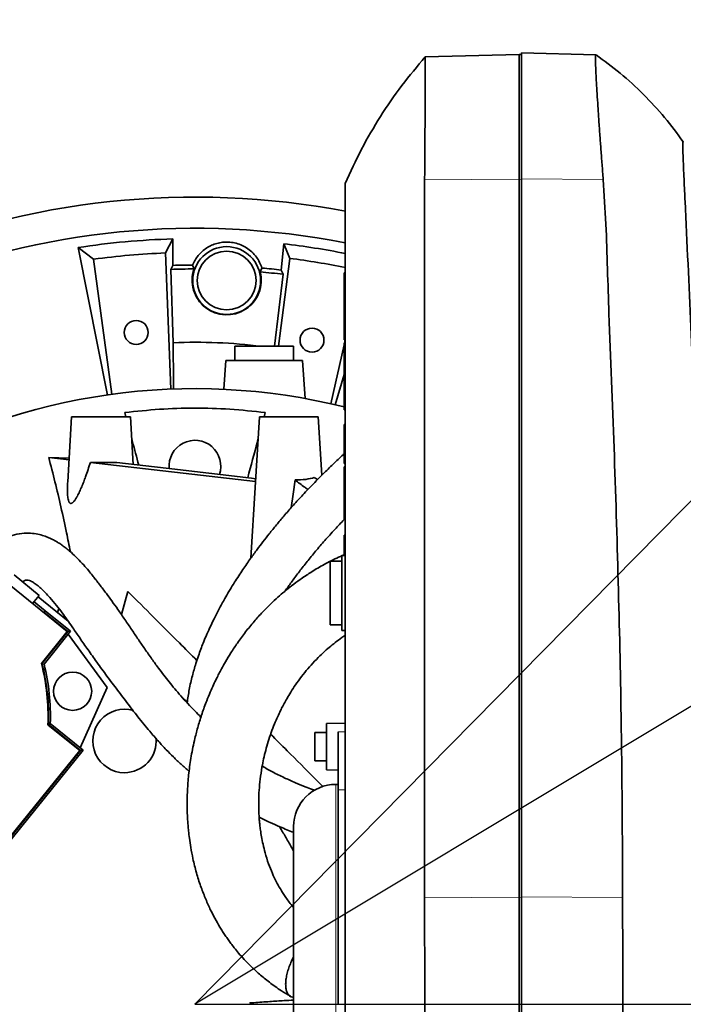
# Model space of a CAD drawing. Header units: millimetres. Extents: x 0 to 14900, y 0 to 10500.
# Tile 35 of 46: x 10864 to 11147, y 6244 to 6663. Entities that reach past the tile are written whole.
import ezdxf

# ---------------------------------------------------------------- set-up
doc = ezdxf.new("R2010")
doc.units = ezdxf.units.MM
doc.header["$LTSCALE"] = 25
doc.layers.add('THICK_LINE', color=7, linetype='Continuous')
doc.styles.add('SLDTEXTSTYLE0', font='TXT', dxfattribs={"width": 0.605})
doc.dimstyles.new('SLDDIMSTYLE1', dxfattribs={"dimtxt": 87.5, "dimasz": 87.5, "dimexe": 0, "dimexo": 0.0625, "dimgap": 21.875, "dimtad": 1, "dimdec": 4, "dimlfac": 25, "dimzin": 12, "dimdsep": 46, "dimtxsty": 'SLDTEXTSTYLE0', "dimsah": 1, "dimcen": 0.09, "dimadec": 1, "dimazin": 3, "dimtfac": 1, "dimtofl": 0, "dimtmove": 0, "dimatfit": 3, "dimfxl": 1, "dimfrac": 2, "dimtolj": 1, "dimtzin": 12, "dimarcsym": 0})
doc.dimstyles.new('SLDDIMSTYLE2', dxfattribs={"dimtxt": 87.5, "dimasz": 87.5, "dimexe": 0, "dimexo": 0.0625, "dimgap": 21.875, "dimtad": 1, "dimdec": 1, "dimrnd": 1e-09, "dimzin": 12, "dimdsep": 46, "dimtxsty": 'SLDTEXTSTYLE0', "dimsah": 1, "dimcen": 0, "dimadec": 0, "dimazin": 3, "dimtfac": 1, "dimtofl": 0, "dimtmove": 0, "dimatfit": 3, "dimfxl": 1, "dimfrac": 2, "dimtolj": 1, "dimtzin": 12, "dimarcsym": 0})

# ---------------------------------------------------------------- blocks, each defined once
blk = doc.blocks.new('_D_6')
at = {"layer": 'THICK_LINE'}
for p, q in [((13956.03, 6243.72), (14267.68, 6243.72)), ((7967.86, 5719.82), (7660.95, 5665.71))]:
    blk.add_line(p, q, dxfattribs=at)
blk.add_arc((10939.03, 6243.72), 3291.15, 190, 0, dxfattribs=at)
for points in [[(14230.18, 6243.72), (14216.52, 6156.4), (14241.52, 6156.06)], [(7697.88, 5672.22), (7701.93, 5583.92), (7726.49, 5588.59)]]:
    blk.add_solid(points, dxfattribs=at)
at = {"layer": 'THICK_LINE', "insert": (11092.19, 3066.62), "char_height": 87.5, "attachment_point": 1, "rotation": 5, "style": 'SLDTEXTSTYLE0'}
blk.add_mtext('170°', dxfattribs=at)
blk = doc.blocks.new('_D_7')
at = {"layer": 'THICK_LINE'}
for p, q in [((7967.86, 6767.62), (7660.95, 6821.74)), ((13956.03, 6243.72), (14267.68, 6243.72))]:
    blk.add_line(p, q, dxfattribs=at)
blk.add_arc((10939.03, 6243.72), 3291.15, 0, 170, dxfattribs=at)
for points in [[(7697.88, 6815.22), (7726.49, 6898.85), (7701.93, 6903.52)], [(14230.18, 6243.72), (14241.52, 6331.38), (14216.52, 6331.05)]]:
    blk.add_solid(points, dxfattribs=at)
at = {"layer": 'THICK_LINE', "insert": (11111.85, 9645.55), "char_height": 87.5, "attachment_point": 1, "rotation": 355, "style": 'SLDTEXTSTYLE0'}
blk.add_mtext('170°', dxfattribs=at)
blk = doc.blocks.new('_D_8')
at = {"layer": 'THICK_LINE'}
blk.add_line((13021.67, 8356.94), (10939.03, 6243.72), dxfattribs=at)
blk.add_solid([(13021.67, 8356.94), (12951.35, 8303.4), (12969.15, 8285.85)], dxfattribs=at)
at = {"layer": 'THICK_LINE', "insert": (11774.71, 7252.26), "char_height": 87.5, "attachment_point": 1, "rotation": 45.4176, "style": 'SLDTEXTSTYLE0'}
blk.add_mtext('R2967', dxfattribs=at)
blk = doc.blocks.new('_D_9')
at = {"layer": 'THICK_LINE'}
for q in [(12338.61, 7083.29), (10939.03, 6243.72)]:
    blk.add_line((11845.45, 6787.46), q, dxfattribs=at)
blk.add_solid([(11845.45, 6787.46), (11926.92, 6821.75), (11914.06, 6843.19)], dxfattribs=at)
at = {"layer": 'THICK_LINE', "insert": (11976.94, 6997.78), "char_height": 87.5, "attachment_point": 1, "rotation": 30.9582, "style": 'SLDTEXTSTYLE0'}
blk.add_mtext('R1057', dxfattribs=at)

msp = doc.modelspace()

# ---------------------------------------------------------------- linework, layer by layer
at = {"color": 7, "linetype": 'Continuous', "lineweight": 35}
for p, q in [((11037.0747947, 6646.9490536), (11077.0283748, 6647.9952749)), ((11077.0283748, 6647.9952749), (11077.0283748, 6594.8212184)), ((11077.0283748, 6647.9952749), (11078.0283748, 6647.9341123)), ((11078.0283748, 6648.6167172), (11109.6879744, 6647.7876814)), ((11078.0283748, 6648.6167172), (11078.0283748, 6594.9656463)), ((11037.0747944, 6646.9490536), (11037.0747947, 6646.9490536)), ((11077.0283748, 6594.8212184), (11077.0283748, 6289.1626718)), ((11078.0283748, 6594.9656463), (11078.0283748, 6289.3070996)), ((10929.5759565, 6569.4544704), (10926.4652337, 6563.4747525)), ((10929.6255768, 6558.2016323), (10929.5759565, 6569.4544704)), ((10889.2751031, 6565.7710746), (10895.8760771, 6560.798548)), ((10889.2751031, 6565.7710746), (10901.767374, 6502.999294)), ((10976.8343261, 6567.3911255), (10975.8041452, 6556.1854324)), ((10976.8343261, 6567.3911255), (10979.4120449, 6561.1630448)), ((10895.8760771, 6560.798548), (10903.697431, 6503.328326)), ((10928.742303, 6505.5194684), (10926.4652337, 6563.4747525)), ((10979.4120449, 6561.1630448), (10974.6488738, 6523.7214609)), ((10929.6255768, 6558.2016323), (10928.7350893, 6556.4926252)), ((10929.7708755, 6525.263753), (10928.7350893, 6556.4926252)), ((10938.6348741, 6556.6635438), (10938.0252165, 6558.3405711)), ((10967.5550479, 6557.046244), (10966.7944726, 6555.4161177)), ((10976.552256, 6554.381269), (10972.8409181, 6523.7214609)), ((11002.5283748, 6554.9490558), (11003.0283748, 6554.9490558)), ((11002.5283748, 6544.7798449), (11002.5283748, 6554.9490558)), ((11002.5283748, 6544.7798449), (11003.0283748, 6544.7798449)), ((11002.5283748, 6544.2607668), (11002.5283748, 6544.7798449)), ((11002.5283748, 6534.0915558), (11002.5283748, 6544.2607668)), ((11002.5283748, 6544.2607668), (11003.0283748, 6544.2607668)), ((11002.5283748, 6534.0915558), (11003.0283748, 6534.0915558)), ((11002.5283748, 6526.5315558), (11002.5283748, 6534.0915558)), ((11002.5283748, 6526.5315558), (11003.0283748, 6526.5315558)), ((11002.6857447, 6525.0465558), (11003.0217659, 6526.5315558)), ((10956.0283748, 6523.7214609), (10956.0283748, 6517.7214609)), ((10956.0283748, 6523.7214609), (10981.0283748, 6523.7214609)), ((10981.0283748, 6517.7214609), (10981.0283748, 6523.7214609)), ((10996.8511028, 6499.2611488), (11002.5283748, 6524.351081)), ((11002.5283748, 6517.4865558), (11002.5283748, 6525.0465558)), ((11002.5283748, 6525.0465558), (11003.0283748, 6525.0465558)), ((10952.1787407, 6517.7214609), (10951.3195423, 6505.4343506)), ((10952.1787407, 6517.7214609), (10984.8780088, 6517.7214609)), ((10986.0139056, 6501.4773802), (10984.8780088, 6517.7214609)), ((11002.5283748, 6517.4865558), (11003.0283748, 6517.4865558)), ((11002.5283748, 6507.3173449), (11002.5283748, 6517.4865558)), ((10998.7601672, 6498.8166969), (11002.5283748, 6511.7402702)), ((11002.5283748, 6507.3173449), (11003.0283748, 6507.3173449)), ((11002.5283748, 6506.7982668), (11002.5283748, 6507.3173449)), ((11002.5283748, 6506.7982668), (11003.0283748, 6506.7982668)), ((11002.5283748, 6496.6290558), (11002.5283748, 6506.7982668)), ((10886.5283748, 6493.7214609), (10884.8380919, 6466.0855809)), ((10911.5283748, 6493.7214609), (10886.5283748, 6493.7214609)), ((10909.5900896, 6493.7214609), (10909.1055429, 6495.5298136)), ((10912.7686289, 6473.4434856), (10911.5283748, 6493.7214609)), ((10966.5283748, 6493.7214609), (10962.8506395, 6433.5910203)), ((10991.5283748, 6493.7214609), (10966.5283748, 6493.7214609)), ((10968.9512066, 6495.5298136), (10968.46666, 6493.7214609)), ((10993.0500336, 6468.8425592), (10991.5283748, 6493.7214609)), ((11002.5283748, 6496.6290558), (11003.0283748, 6496.6290558)), ((11002.5283748, 6473.8815558), (11002.5283748, 6490.4190558)), ((11002.5283748, 6490.4190558), (11003.0283748, 6490.4190558)), ((10885.4075226, 6475.3956897), (10876.7661453, 6476.4006529)), ((10885.4551912, 6476.1750651), (10876.7661453, 6476.4006529)), ((10964.8425009, 6466.1576672), (10894.5081624, 6474.3373157)), ((11002.5283748, 6473.8815558), (11003.0283748, 6473.8815558)), ((11002.5283748, 6472.3965558), (11003.0283748, 6472.3965558)), ((11002.5283748, 6467.7390558), (11002.5283748, 6472.3965558)), ((10802.3056911, 6468.9589084), (10884.6831631, 6402.250947)), ((10991.2199274, 6466.9887299), (10989.8481871, 6467.8952236)), ((11002.5283748, 6455.1840558), (11002.5283748, 6467.7390558)), ((10980.7907999, 6460.824787), (10981.6279921, 6466.8388481)), ((10979.9337772, 6454.9510593), (10980.7907999, 6460.824787)), ((11002.5283748, 6455.1840558), (11003.0283748, 6455.1840558)), ((11002.5283748, 6454.4620503), (11002.5283748, 6455.1840558)), ((11002.5283748, 6454.4620503), (11003.0283748, 6454.4620503)), ((11002.5283748, 6453.3635205), (11002.5283748, 6454.4620503)), ((11002.5283748, 6453.3635205), (11003.0283748, 6453.3635205)), ((11002.5283748, 6450.1890558), (11002.5283748, 6453.3635205)), ((11002.5283748, 6450.1890558), (11003.0283748, 6450.1890558)), ((11002.5283748, 6434.7083679), (11002.5283748, 6443.3040558)), ((11002.5283748, 6443.3040558), (11003.0283748, 6443.3040558)), ((11003.0283748, 6434.7214609), (11001.5283748, 6434.682182)), ((11001.5283748, 6434.682182), (11001.5283748, 6402.7607397)), ((11001.5283748, 6432.2214609), (10996.5283748, 6432.2214609)), ((10996.5283748, 6432.2214609), (10996.5283748, 6405.2214609)), ((10862.0413917, 6426.37631), (10872.7493315, 6417.7051912)), ((10869.9173898, 6414.2080344), (10872.7493315, 6417.7051912)), ((10907.730166, 6409.494893), (10910.505609, 6419.3224371)), ((10870.5467102, 6414.9851804), (10875.2367162, 6411.1872884)), ((10884.9897426, 6406.7774343), (10872.2525952, 6417.0917729)), ((10874.5938307, 6410.4211272), (10874.7205222, 6410.5721123)), ((10875.2367162, 6411.1872884), (10874.7205222, 6410.5721123)), ((10884.9603312, 6402.2800785), (10874.7205222, 6410.5721123)), ((10886.0896294, 6402.3987725), (10875.2367162, 6411.1872884)), ((10880.5607809, 6410.3639368), (10881.0334203, 6412.1484995)), ((10996.5283748, 6405.2214609), (11001.5283748, 6405.2214609)), ((10884.6831631, 6402.250947), (10873.668956, 6388.649534)), ((10873.8845069, 6388.6025745), (10884.9603312, 6402.2800785)), ((10874.7618624, 6388.4101452), (10886.0896294, 6402.3987725)), ((10884.9603312, 6402.2800785), (10886.0896294, 6402.3987725)), ((10901.5835889, 6378.4311913), (10885.0778741, 6401.1493587)), ((11001.5283748, 6402.7607397), (11003.0283748, 6402.7214609)), ((10873.8845069, 6388.6025745), (10874.7618624, 6388.4101452)), ((10890.1619361, 6352.7777392), (10901.5835889, 6378.4311913)), ((10935.7774902, 6372.4236461), (10933.5736903, 6374.3393801)), ((10876.6045477, 6362.7231141), (10877.4227226, 6363.0937509)), ((10891.4113499, 6351.7659838), (10877.4227226, 6363.0937509)), ((11003.0283748, 6363.3028777), (10995.0283748, 6363.1632371)), ((10995.0283748, 6343.4425182), (10995.0283748, 6363.1632371)), ((10876.4034706, 6362.6323653), (10890.0048836, 6351.6181583)), ((10890.2820517, 6351.6472898), (10876.6045477, 6362.7231141)), ((10995.0283748, 6359.3028777), (10990.0283748, 6359.3028777)), ((10990.0283748, 6347.3028777), (10990.0283748, 6359.3028777)), ((11000.0283748, 6334.897691), (11000.0283748, 6359.5899562)), ((10890.0048836, 6351.6181583), (10823.2969221, 6269.2406864)), ((10823.3260537, 6268.9635182), (10890.2820517, 6351.6472898)), ((10823.4447477, 6267.83422), (10891.4113499, 6351.7659838)), ((10890.2820517, 6351.6472898), (10891.4113499, 6351.7659838)), ((10990.0283748, 6347.3028777), (10995.0283748, 6347.3028777)), ((10995.0283748, 6343.4425182), (11000.0283748, 6343.3552429)), ((11000.0283748, 6337.2473977), (10999.0283748, 6337.2473977)), ((11000.0283748, 6243.5007453), (11000.0283748, 6334.897691)), ((10981.0283748, 6319.2473977), (10981.0283748, 6168.195524)), ((11077.0283748, 6289.1626718), (11077.0283748, 6048.1976468)), ((11078.0283748, 6289.3070996), (11078.0283748, 6243.7214609)), ((11078.0283748, 6243.7214609), (11078.0283748, 6047.5762046))]:
    msp.add_line(p, q, dxfattribs=at)
at = {"color": 8, "linetype": 'Continuous', "lineweight": 18}
for p, q in [((11036.8134081, 6594.5764779), (11077.0283748, 6594.8212184)), ((11077.0283748, 6594.8212184), (11078.0283748, 6594.8070037)), ((11078.0283748, 6594.9656463), (11112.8646411, 6594.7536395)), ((11002.5283748, 6467.7390558), (11003.0283748, 6467.7390558)), ((11000.0283748, 6359.5899562), (11003.0283748, 6359.623052)), ((10999.0283748, 6207.1636318), (10999.0283748, 6337.2473977)), ((11000.0283748, 6334.897691), (11003.0283748, 6334.9469388)), ((11036.8113316, 6288.9179187), (11077.0283748, 6289.1626718)), ((11077.0283748, 6289.1626718), (11078.0283748, 6289.1484571)), ((11078.0283748, 6289.3070996), (11121.121101, 6289.0448457)), ((11078.0283748, 6243.7214609), (11121.1701364, 6243.7214609))]:
    msp.add_line(p, q, dxfattribs=at)
at = {"color": 7, "linetype": 'Continuous', "lineweight": 35, "flags": 128}
for points in [[(11036.8134081, 6594.5764779), (11036.8112544, 6569.911507), (11036.8112544, 6545.2465313), (11036.8112544, 6495.91658), (11036.8113316, 6288.9179187)], [(10976.552256, 6554.381269), (10976.1710681, 6555.3010239), (10975.8041452, 6556.1854324)], [(10929.8585728, 6505.3956816), (10929.8451407, 6508.4375584), (10929.7708755, 6525.263753)], [(10964.9162686, 6467.3637573), (10963.1200445, 6467.5731281), (10944.9513852, 6469.6910691), (10926.785159, 6471.8090554), (10905.7393121, 6474.2631555)]]:
    msp.add_lwpolyline(points, dxfattribs=at)
at = {"color": 7, "linetype": 'Continuous', "lineweight": 35}
for centre, radius in [((10952.5283748, 6551.7214609), 14.4374433), ((10952.5283748, 6551.7214609), 12.5), ((10914.0146766, 6529.6293392), 5.1), ((10988.8654018, 6526.361286), 5.1), ((10886.9371018, 6376.8917834), 8.135)]:
    msp.add_circle(centre, radius, dxfattribs=at)
for centre, radius, start, end in [((10939.0283748, 6243.7214609), 343.5265853, 79.258358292, 112.850063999), ((10939.0283748, 6243.7214609), 330.2658527, 78.826146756, 112.337484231), ((10939.0283748, 6243.7214609), 325.8701302, 91.662194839, 98.782165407), ((10939.0283748, 6243.7214609), 325.8701302, 78.667861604, 83.337805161), ((10939.0283748, 6243.7214609), 320, 92.25, 97.75), ((10939.0283748, 6243.7214609), 320, 78.457701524, 82.75), ((10939.0283748, 6243.7214609), 314.6207095, 90.182686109, 91.712604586), ((10939.0283748, 6243.7214609), 314.6207095, 83.287395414, 84.797844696), ((10939.0283748, 6243.7214609), 262, 75.973749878, 120.231909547), ((10939.0283748, 6472.7214609), 11, 340.960791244, 185.753077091), ((10787.4849123, 6366.4389371), 89, 357.548684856, 14.451315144), ((10787.4849123, 6366.4389371), 89.197067, 357.612448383, 14.387551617), ((10787.4849123, 6366.4389371), 90, 357.869897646, 14.130102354), ((10909.0283748, 6355.7214609), 13.5, 73.580631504, 270), ((10909.0283748, 6355.7214609), 13.5, 270, 5.119480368), ((10999.0283748, 6319.2473977), 18, 90, 180)]:
    msp.add_arc(centre, radius, start, end, dxfattribs=at)
for centre, major_axis, ratio, start_param, end_param in [((10939.0283748, 6247.0474394), (0, 309.6163545), 0.9999423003, 0.0012710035, 0.0332533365), ((10952.5283748, 6551.8340501), (0, 14.7093399), 0.9999707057, 1.2362630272, 4.9583858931), ((10939.0283748, 6247.0474394), (0, 309.6163545), 0.9999423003, 6.1616848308, 6.1933804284), ((10939.0283748, 6285.7776874), (0, 239.6706065), 0.9844838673, 6.1630712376, 6.3224300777), ((10899.0380119, 6475.0105918), (13.6443218, -0.1580688), 0.0563687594, 4.3746241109, 5.2264422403), ((10979.0855141, 6471.493582), (13.8524659, -1.0469645), 0.3274650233, 4.9216626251, 5.6265624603)]:
    msp.add_ellipse(centre, major_axis=major_axis, ratio=ratio, start_param=start_param, end_param=end_param, dxfattribs=at)
for points, knots in [([(11037.087872, 6646.9383676), (11033.7066818, 6642.9414862), (11026.8567356, 6634.8442125), (11017.8481514, 6621.6333782), (11009.6952856, 6607.7104272), (11005.2518981, 6597.9204702), (11003.0283748, 6593.0214609)], [0, 0, 0, 0, 0.2451289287, 0.4966061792, 0.7480958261, 1, 1, 1, 1]), ([(11037.0747947, 6646.9490536), (11037.0773959, 6646.8921906), (11037.0826212, 6646.7779647), (11037.0865446, 6645.8437083), (11037.0863077, 6644.3264841), (11037.0835948, 6642.2693795), (11037.0769098, 6639.8107312), (11037.0680853, 6637.0393301), (11037.0573191, 6633.8178045), (11037.041097, 6630.204677), (11037.0251884, 6626.2532586), (11037.002305, 6621.9804025), (11036.9786567, 6617.3472902), (11036.9414864, 6611.3597704), (11036.8914492, 6603.8322859), (11036.8395928, 6597.6820301), (11036.8134081, 6594.5764779)], [0, 0, 0, 0, 0.0696434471, 0.1398989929, 0.2121119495, 0.2850080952, 0.3470077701, 0.4094379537, 0.473225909, 0.5374831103, 0.599481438, 0.6619103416, 0.7256971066, 0.789953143, 0.893937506, 1, 1, 1, 1]), ([(11112.8646411, 6594.7536395), (11112.6982288, 6596.9085143), (11112.3650111, 6601.2233554), (11111.8955737, 6607.4446485), (11111.4301045, 6613.7280403), (11110.9850288, 6619.9326459), (11110.5755362, 6625.9203163), (11110.228321, 6631.3137428), (11109.9523507, 6636.0221704), (11109.7482211, 6640.0101665), (11109.6122212, 6643.3492151), (11109.5561404, 6645.8408694), (11109.573609, 6647.4769471), (11109.6499019, 6647.6842374), (11109.6879744, 6647.7876814)], [0, 0, 0, 0, 0.07264398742, 0.14545961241, 0.21810289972, 0.30229351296, 0.38675390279, 0.47094290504, 0.55481790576, 0.63896180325, 0.72283610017, 0.81510396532, 0.90773138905, 1, 1, 1, 1]), ([(11146.9339685, 6610.7540709), (11144.3577574, 6614.2556906), (11139.1368084, 6621.3520724), (11130.0868743, 6631.0800695), (11120.3622388, 6640.0664106), (11113.2847746, 6645.2367106), (11109.8115018, 6647.7740405)], [0, 0, 0, 0, 0.2473575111, 0.5012946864, 0.7552598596, 1, 1, 1, 1]), ([(11157.4975426, 6243.7214609), (11157.4975464, 6246.9272449), (11157.4975538, 6253.3496222), (11157.4976876, 6264.322952), (11157.4972735, 6276.6066805), (11157.4991724, 6294.5112915), (11157.2731208, 6325.9627936), (11156.3869805, 6370.8692692), (11154.6678079, 6424.7558679), (11151.8488153, 6496.3490557), (11149.3566769, 6550.7447169), (11147.5638992, 6588.3045239), (11147.3940133, 6591.9350704), (11147.2010907, 6596.2402139), (11147.0394439, 6600.0794982), (11146.912236, 6603.279851), (11146.8146177, 6605.9164017), (11146.7370645, 6608.3295803), (11146.7015382, 6609.8902755), (11146.7012334, 6610.7076406), (11146.7508375, 6610.7294749), (11146.8291055, 6610.7155919), (11146.9568823, 6610.7242614), (11146.9164853, 6610.7223253), (11146.8908831, 6610.7210982)], [0, 0, 0, 0, 0.0212353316, 0.042542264, 0.0729431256, 0.103505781, 0.1646868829, 0.287067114, 0.4094941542, 0.5319293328, 0.7749297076, 0.781146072, 0.7873767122, 0.8000899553, 0.8125781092, 0.8188013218, 0.8297994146, 0.8407938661, 0.8521073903, 0.8617729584, 0.8716334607, 0.8915018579, 0.9312379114, 1, 1, 1, 1]), ([(11121.121101, 6289.0448457), (11120.9981863, 6314.7963507), (11120.7843792, 6359.5904679), (11119.3074843, 6423.421007), (11117.5725578, 6480.5388475), (11115.7390709, 6524.9552524), (11114.646278, 6556.6899814), (11114.0983127, 6575.7361116), (11113.2758263, 6588.4150599), (11112.8646411, 6594.7536395)], [0, 0, 0, 0, 0.25262744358, 0.43943929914, 0.62626751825, 0.81312561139, 0.87542337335, 0.93772047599, 1, 1, 1, 1]), ([(11003.0283748, 6592.9920309), (11003.0283748, 6592.99425), (11003.0283748, 6593.0032249), (11003.0283748, 6592.2443107), (11003.0283748, 6590.2661351), (11003.0283748, 6587.1795187), (11003.0283748, 6583.1642614), (11003.0283748, 6578.2511936), (11003.0283748, 6572.9851428), (11003.0283748, 6567.5709019), (11003.0283748, 6560.3560972), (11003.0283748, 6547.4216704), (11003.0283748, 6479.5759036), (11003.0283748, 6399.7935049), (11003.0283748, 6319.7589909), (11003.0283748, 6292.6518639), (11003.0283748, 6277.2042329), (11003.0283748, 6265.1357546), (11003.0283748, 6252.5779944), (11003.0283748, 6239.5284333), (11003.0283748, 6226.3510783), (11003.0283748, 6213.3285553), (11003.0283748, 6200.6164702), (11003.0283748, 6188.2355106), (11003.0283748, 6176.1014492), (11003.0283748, 6164.485532), (11003.0283748, 6153.514001), (11003.0283748, 6143.1993235), (11003.0283748, 6133.4788765), (11003.0283748, 6124.5762835), (11003.0283748, 6116.5848502), (11003.0283748, 6109.4958226), (11003.0283748, 6103.2826572), (11003.0283748, 6098.0980473), (11003.0283748, 6093.985933), (11003.0283748, 6090.9081674), (11003.0283748, 6088.9678922), (11003.0283748, 6088.1048661), (11003.0283748, 6088.2482644), (11003.0283748, 6088.2786118)], [0, 0, 0, 0, 0.00349146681, 0.01412138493, 0.02505944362, 0.03568909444, 0.04662666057, 0.05726106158, 0.06820363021, 0.07699742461, 0.08596250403, 0.10419132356, 0.14064896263, 0.42138614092, 0.49781844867, 0.53603460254, 0.55514271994, 0.57428104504, 0.59490729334, 0.6156767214, 0.63689791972, 0.6582748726, 0.67890124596, 0.69967081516, 0.72089209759, 0.74226976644, 0.76289424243, 0.78366199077, 0.80488121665, 0.82625619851, 0.84688115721, 0.8676490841, 0.88886858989, 0.91024432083, 0.9308755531, 0.95165035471, 0.97287709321, 0.99425998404, 1, 1, 1, 1]), ([(10967.5550479, 6557.046244), (10967.2568241, 6557.8661985), (10966.6604889, 6559.5057985), (10965.2096735, 6561.8307237), (10963.3172646, 6563.9561531), (10961.0484127, 6565.7116732), (10958.549299, 6566.9939828), (10955.9524762, 6567.8117035), (10953.3305834, 6568.154227), (10950.78909, 6568.062968), (10948.3860858, 6567.6035994), (10946.110544, 6566.7809007), (10943.9854368, 6565.6293256), (10942.0689497, 6564.1653368), (10940.3998933, 6562.4259667), (10939.0097853, 6560.4794154), (10938.3534354, 6559.0535828), (10938.0252165, 6558.3405711)], [0, 0, 0, 0, 0.0715118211, 0.1429967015, 0.2194271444, 0.2958065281, 0.364228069, 0.432622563, 0.4999153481, 0.5610585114, 0.6222107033, 0.6832383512, 0.7442862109, 0.8077568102, 0.8712510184, 0.9356168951, 1, 1, 1, 1]), ([(10909.1055429, 6495.5298136), (10914.029909, 6496.0575767), (10923.8974884, 6497.1151228), (10938.8530667, 6497.526438), (10953.9070279, 6497.1370242), (10963.929897, 6496.0662538), (10968.9512066, 6495.5298136)], [0, 0, 0, 0, 0.24758048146, 0.49610853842, 0.74755780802, 1, 1, 1, 1]), ([(10915.0962839, 6473.172064), (10914.1990765, 6476.5204877), (10913.1816645, 6480.3175209), (10912.2157897, 6483.9222147), (10912.1016741, 6484.3480999)], [0, 0, 0, 0, 0.881852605, 1, 1, 1, 1]), ([(10965.9550755, 6484.3480999), (10965.8408819, 6483.9219235), (10964.4082568, 6478.5752939), (10962.8992418, 6472.9435733), (10961.5105094, 6467.7607534)], [0, 0, 0, 0, 0.0797093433, 1, 1, 1, 1]), ([(10885.9776614, 6436.2552694), (10885.4424103, 6438.9757762), (10884.1671222, 6445.4576495), (10881.9835063, 6455.3767284), (10879.4654886, 6466.0804501), (10877.6661734, 6472.9596413), (10876.7661453, 6476.4006529)], [0, 0, 0, 0, 0.1939573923, 0.4621224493, 0.7309505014, 1, 1, 1, 1]), ([(11002.5283748, 6477.9278234), (11002.3937811, 6477.8053166), (11000.8082542, 6476.3621747), (10997.7963534, 6473.5037178), (10993.366072, 6469.1973389), (10988.8965607, 6464.6671567), (10984.5493549, 6460.0792812), (10980.5652005, 6455.6987756), (10976.9887194, 6451.6099395), (10973.7117449, 6447.7206384), (10970.7348416, 6444.054084), (10968.0133337, 6440.5776225), (10965.3640289, 6437.0738248), (10962.5124609, 6433.1545235), (10959.278708, 6428.4887535), (10955.7247041, 6423.0380852), (10952.4140203, 6417.555225), (10949.5350646, 6412.3873743), (10947.256172, 6407.978216), (10945.3445456, 6403.9853161), (10943.8002333, 6400.5104217), (10942.5653024, 6397.5280651), (10941.4926272, 6394.7614802), (10940.4418508, 6391.8536553), (10939.1921465, 6388.0713877), (10937.8299466, 6383.2904488), (10936.5516327, 6377.7565331), (10935.987513, 6373.897987), (10935.7124792, 6372.0167716)], [0, 0, 0, 0, 0.004027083, 0.0474394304, 0.0925042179, 0.1422434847, 0.1907946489, 0.2358354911, 0.2773962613, 0.3155147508, 0.3532233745, 0.3869471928, 0.4183890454, 0.4559687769, 0.5006798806, 0.5522407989, 0.6102915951, 0.6536303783, 0.6945104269, 0.730262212, 0.7610540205, 0.7870398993, 0.8089135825, 0.8333147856, 0.8620249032, 0.9054523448, 0.9539037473, 1, 1, 1, 1]), ([(10884.8389601, 6466.0855278), (10884.8373614, 6466.0641314), (10884.7755164, 6465.236412), (10884.7347985, 6464.0349832), (10884.7134613, 6462.4856961), (10884.7328959, 6461.3476551), (10884.7934635, 6460.2360292), (10884.9099367, 6459.1756298), (10885.0718994, 6458.357497), (10885.2591917, 6457.7765248), (10885.4268076, 6457.4155769), (10885.6189554, 6457.1407225), (10885.8285833, 6456.9560983), (10886.0738074, 6456.8576845), (10886.3363585, 6456.8616961), (10886.6069138, 6456.956311), (10886.9129948, 6457.1444696), (10887.2649984, 6457.4589304), (10887.6380341, 6457.8906069), (10887.9907406, 6458.3710398), (10888.4355039, 6459.0508094), (10888.9244695, 6459.90519), (10889.449684, 6460.9274807), (10890.0730338, 6462.2363348), (10890.8137684, 6463.941806), (10891.6525568, 6466.0507457), (10892.5572434, 6468.4911025), (10893.5168288, 6471.2527038), (10894.1775259, 6473.3085144), (10894.5081624, 6474.3373157)], [0, 0, 0, 0, 0.0020654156, 0.0799006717, 0.1185745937, 0.1573262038, 0.1964506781, 0.2358064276, 0.2745529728, 0.2943875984, 0.3144615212, 0.3304526, 0.3467660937, 0.3627885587, 0.3793905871, 0.3937664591, 0.4085126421, 0.4299876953, 0.4520468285, 0.4722529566, 0.4926190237, 0.5340852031, 0.5675628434, 0.6011610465, 0.6688972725, 0.7377821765, 0.8068399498, 0.9033357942, 1, 1, 1, 1]), ([(10987.1134778, 6462.7535087), (10986.671478, 6463.0760695), (10984.80931, 6464.4350349), (10983.0044528, 6465.7987903), (10981.6279921, 6466.8388481)], [0, 0, 0, 0, 0.237357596, 1, 1, 1, 1]), ([(10977.4678903, 6419.5916518), (10977.6526188, 6419.8674472), (10978.7140772, 6421.4521798), (10980.8496708, 6424.3749944), (10983.8914594, 6428.4415328), (10987.237362, 6432.6794871), (10990.8794552, 6437.0904576), (10994.8423095, 6441.6641799), (10998.8987048, 6446.1542544), (11001.7070046, 6449.0876432), (11003.0283748, 6450.4678706)], [0, 0, 0, 0, 0.0256718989, 0.1475119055, 0.2762082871, 0.4118407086, 0.5544653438, 0.7041113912, 0.8607775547, 1, 1, 1, 1]), ([(10941.5821929, 6365.8661698), (10940.7077884, 6366.7314562), (10937.8052766, 6369.6037015), (10934.0919635, 6373.6916019), (10930.4673748, 6377.8687234), (10928.0351651, 6380.8187281), (10925.7231691, 6383.7525624), (10923.3067703, 6386.9566545), (10920.5735391, 6390.7321901), (10917.732666, 6394.8047896), (10914.8837012, 6398.9858186), (10912.0972407, 6403.1137293), (10909.2093585, 6407.3710389), (10906.3737698, 6411.4772599), (10903.7563465, 6415.1535424), (10901.5983818, 6418.0853839), (10899.8787657, 6420.3658884), (10898.5735792, 6422.075223), (10897.4904395, 6423.4823929), (10896.4888893, 6424.7761966), (10895.2736253, 6426.3353331), (10893.6383768, 6428.3690772), (10891.5343595, 6430.8092723), (10889.1044516, 6433.3696224), (10886.7468478, 6435.6205535), (10884.6999901, 6437.3722272), (10883.0531755, 6438.6452538), (10881.5781512, 6439.6737351), (10880.197916, 6440.5400727), (10878.6333107, 6441.4174337), (10876.8234008, 6442.2820663), (10874.6049298, 6443.1262389), (10872.0274924, 6443.8306593), (10868.8822971, 6444.2670598), (10865.1703927, 6444.2001104), (10860.9872827, 6443.3480163), (10856.5681409, 6441.4836867), (10852.7353459, 6439.0594757), (10850.6545932, 6437.0495596), (10849.839982, 6436.2626809)], [0, 0, 0, 0, 0.0319913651, 0.106192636, 0.1394157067, 0.1707118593, 0.2000804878, 0.2304732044, 0.2672384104, 0.3101100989, 0.3477183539, 0.3884293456, 0.4318314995, 0.4742039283, 0.5101025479, 0.5399515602, 0.5589821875, 0.5749479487, 0.5879533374, 0.5983619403, 0.612232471, 0.6313509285, 0.6554132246, 0.6839094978, 0.7110783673, 0.7287645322, 0.744155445, 0.7573747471, 0.7684950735, 0.7797502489, 0.7960683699, 0.8118736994, 0.8308908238, 0.8533260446, 0.8792888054, 0.9086979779, 0.9412731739, 0.9770085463, 1, 1, 1, 1]), ([(11002.5283748, 6435.0172766), (11001.4778118, 6434.5480725), (10998.3079241, 6433.132332), (10993.4644712, 6430.6038891), (10988.2841249, 6427.5147021), (10983.9354931, 6424.5888822), (10980.3301288, 6421.9169747), (10977.1975985, 6419.4024445), (10974.188834, 6416.8079569), (10971.0182919, 6413.8591882), (10967.6254461, 6410.4275224), (10964.0655423, 6406.4792148), (10960.4943015, 6402.0982233), (10957.2012107, 6397.6077144), (10954.3980375, 6393.3806069), (10952.1575837, 6389.6869488), (10950.4995304, 6386.7343148), (10949.2238352, 6384.3252381), (10948.0968215, 6382.0932147), (10946.8532715, 6379.4904671), (10945.4565882, 6376.3580811), (10943.7877532, 6372.2845153), (10942.0327185, 6367.4575902), (10940.3668076, 6362.1119481), (10938.7728658, 6356.0493435), (10937.4019272, 6349.3916307), (10936.3863605, 6342.2555491), (10935.8388317, 6335.7325041), (10935.6604422, 6329.966711), (10935.728616, 6325.5157751), (10935.8885406, 6322.2348346), (10936.0619178, 6319.7951922), (10936.3012093, 6317.1986256), (10936.6714119, 6314.0493514), (10937.2676105, 6310.1049564), (10938.2188277, 6305.192556), (10939.5825897, 6299.7227811), (10941.3418043, 6294.1316078), (10943.2816827, 6289.029385), (10945.3185967, 6284.4527215), (10947.4254887, 6280.3131292), (10949.2598036, 6277.1111603), (10950.7731024, 6274.6799879), (10951.9326266, 6272.9139127), (10953.1230993, 6271.1931199), (10954.3958917, 6269.4455212), (10955.8816041, 6267.5124176), (10957.7364249, 6265.2483046), (10960.0871787, 6262.5946266), (10962.9996942, 6259.6011744), (10966.5461729, 6256.3235082), (10970.8283761, 6252.84957), (10975.2073206, 6249.6810523), (10978.3534773, 6247.854512), (10979.6516107, 6247.1008646)], [0, 0, 0, 0, 0.012714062, 0.0383624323, 0.0613413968, 0.0816599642, 0.0992982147, 0.1142767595, 0.1296460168, 0.1472098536, 0.1670142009, 0.1891114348, 0.2135574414, 0.2385094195, 0.2605164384, 0.2794313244, 0.2951903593, 0.3053058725, 0.3157012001, 0.328585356, 0.3439803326, 0.361908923, 0.3882196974, 0.4140110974, 0.4388791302, 0.4750066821, 0.5088232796, 0.5401569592, 0.5675353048, 0.5905133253, 0.603182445, 0.6139791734, 0.6250236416, 0.6398682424, 0.6585328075, 0.6809617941, 0.7098473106, 0.7370687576, 0.7619437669, 0.7845146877, 0.8048319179, 0.8239039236, 0.8332450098, 0.8424571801, 0.8515415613, 0.8604994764, 0.8704845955, 0.8830045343, 0.8980354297, 0.9155448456, 0.935497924, 0.9578609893, 0.9826130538, 1, 1, 1, 1]), ([(10865.5783522, 6423.4939685), (10865.8522289, 6423.6597578), (10866.3154219, 6423.9401483), (10867.0028176, 6424.2101856), (10867.6334984, 6424.2805218), (10868.8022289, 6423.9975902), (10870.2430193, 6423.2341226), (10871.8398112, 6422.1041375), (10874.2189798, 6420.0712611), (10876.9761905, 6417.0800652), (10880.0446172, 6413.4741328), (10882.4050183, 6410.4215328), (10884.5697083, 6407.3886812), (10886.954949, 6403.9712957), (10889.7613297, 6399.8971093), (10893.1236652, 6395.047207), (10896.9326654, 6389.6665178), (10901.1147698, 6383.9235584), (10905.5014, 6378.0299763), (10910.0265717, 6372.060215), (10914.7326683, 6365.9897184), (10919.2090767, 6360.453598), (10923.2911089, 6355.748413), (10926.6740822, 6352.100607), (10929.8848396, 6348.8497541), (10933.121642, 6345.7500695), (10935.387675, 6343.7571053), (10936.5294536, 6342.7529169)], [0, 0, 0, 0, 0.00821368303, 0.01389135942, 0.02296337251, 0.03398609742, 0.0525524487, 0.0713574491, 0.0909611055, 0.1417367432, 0.18212578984, 0.21877330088, 0.25294955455, 0.28489981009, 0.33007535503, 0.37979666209, 0.43400858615, 0.49698168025, 0.56403780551, 0.63372936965, 0.70582591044, 0.78002193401, 0.83118150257, 0.87627328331, 0.91643125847, 0.95789249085, 1, 1, 1, 1]), ([(10910.505609, 6419.3224371), (10917.7179427, 6412.1101035), (10927.3131246, 6402.5149216), (10937.3511295, 6392.4769166), (10939.8439476, 6389.9840986)], [0, 0, 0, 0, 0.7516620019, 1, 1, 1, 1]), ([(10981.0283748, 6284.8398789), (10980.8171121, 6285.0806728), (10980.031979, 6285.9755553), (10978.8179808, 6287.5521867), (10977.1072001, 6289.9308415), (10975.3624754, 6292.6862393), (10973.5773178, 6295.9293858), (10971.8902011, 6299.4973678), (10970.2712222, 6303.5968484), (10968.964341, 6307.7370584), (10968.0003548, 6311.6023958), (10967.3626497, 6314.8068529), (10966.9288548, 6317.5658242), (10966.6497932, 6319.8188819), (10966.4708718, 6321.6399776), (10966.3427119, 6323.2803332), (10966.2422174, 6324.9991131), (10966.154448, 6327.4263272), (10966.1445304, 6330.6961632), (10966.3238682, 6334.9054788), (10966.768377, 6339.6180878), (10967.4403319, 6344.0712008), (10968.2551921, 6348.1399472), (10969.1287993, 6351.7520445), (10970.1941589, 6355.4779344), (10971.4470779, 6359.2401817), (10972.8087, 6362.7995928), (10974.1530672, 6365.9256805), (10975.3481587, 6368.4608165), (10976.4447219, 6370.6282381), (10977.6040761, 6372.7833049), (10979.0313235, 6375.2605183), (10980.8505507, 6378.1701448), (10983.0920872, 6381.4312821), (10985.6455293, 6384.7718783), (10988.4564696, 6388.0757227), (10991.3128187, 6391.095415), (10994.1410726, 6393.7864059), (10996.7966039, 6396.0926712), (10999.5009387, 6398.2218551), (11001.5515111, 6399.7502318), (11002.817142, 6400.5605441), (11003.0283748, 6400.6957846)], [0, 0, 0, 0, 0.0071516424, 0.0265782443, 0.0456020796, 0.0751114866, 0.1036687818, 0.1351172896, 0.1707977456, 0.2108854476, 0.2409875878, 0.2679925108, 0.290844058, 0.3094148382, 0.3236154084, 0.3356433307, 0.3495677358, 0.3654869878, 0.394562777, 0.4286252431, 0.4669050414, 0.5080683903, 0.5362775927, 0.5656003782, 0.5959832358, 0.6273628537, 0.65809548, 0.6840919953, 0.7052266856, 0.7216389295, 0.7386662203, 0.7597995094, 0.784901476, 0.8137926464, 0.8452691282, 0.8742239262, 0.9040818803, 0.9299095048, 0.9518983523, 0.9725410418, 0.9954171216, 1, 1, 1, 1]), ([(10971.2560785, 6358.5719676), (10973.5827862, 6356.2452599), (10979.7817603, 6350.0462858), (10987.2735973, 6342.5544489), (10992.4471714, 6337.3808747), (10993.5698194, 6336.2582268)], [0, 0, 0, 0, 0.3199494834, 0.8524313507, 1, 1, 1, 1]), ([(10990.1629859, 6334.7114457), (10989.7906369, 6334.8442007), (10988.388185, 6335.3442222), (10985.6004921, 6336.4036927), (10981.5785384, 6338.0240972), (10976.8984878, 6340.1062187), (10972.1656385, 6342.4252991), (10969.0863938, 6344.1781631), (10967.649069, 6344.9963622)], [0, 0, 0, 0, 0.047734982, 0.1797937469, 0.3626535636, 0.574044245, 0.8011730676, 1, 1, 1, 1]), ([(10966.3490573, 6323.2744171), (10967.8898569, 6322.5311227), (10970.820949, 6321.1171397), (10974.7824128, 6319.3610536), (10978.0933097, 6317.9655873), (10980.0369802, 6317.1693201), (10980.9829438, 6316.7994766), (10981.0283748, 6316.7817145)], [0, 0, 0, 0, 0.3196986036, 0.6081686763, 0.8103922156, 0.9908938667, 1, 1, 1, 1]), ([(10981.0283748, 6308.7739956), (10980.7118324, 6309.3951232), (10980.0234205, 6310.7459427), (10978.8171828, 6312.8158217), (10977.567212, 6314.9421397), (10976.3363836, 6317.0062659), (10975.4810788, 6318.44707), (10975.0448602, 6319.1953261), (10974.9913796, 6319.2870627)], [0, 0, 0, 0, 0.1746617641, 0.379851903, 0.5816065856, 0.7797547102, 0.9729978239, 1, 1, 1, 1]), ([(11036.8113316, 6288.9179187), (11036.8150216, 6285.3871271), (11036.8224132, 6278.3144984), (11036.833243, 6267.5428795), (11036.8421879, 6256.6725197), (11036.8514611, 6245.7239438), (11036.8630871, 6234.7346953), (11036.8739804, 6223.0908123), (11036.8831377, 6210.8330847), (11036.8950305, 6198.0307896), (11036.9070715, 6185.3795505), (11036.9157779, 6172.9407637), (11036.9249638, 6161.5222784), (11036.9348252, 6151.1159511), (11036.9420812, 6141.6886816), (11036.9477606, 6132.5530812), (11036.9550921, 6123.7405648), (11036.962722, 6115.282413), (11036.9683395, 6107.2593132), (11036.9725079, 6099.6920163), (11036.9785435, 6092.5990196), (11036.9844073, 6085.9594405), (11036.9883078, 6079.7988842), (11036.9909382, 6074.1410691), (11036.99591, 6068.7067346), (11037.0004624, 6063.6352533), (11037.0020686, 6059.0873464), (11037.0045076, 6055.355336), (11037.0082072, 6052.4750148), (11037.0086878, 6050.5694078), (11037.0080557, 6049.5642475), (11037.0094487, 6049.1699879), (11037.0095593, 6049.2675674), (11037.0095712, 6049.278115)], [0, 0, 0, 0, 0.0309010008, 0.0618986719, 0.0929939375, 0.1241877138, 0.1554809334, 0.1868745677, 0.2239212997, 0.2611350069, 0.2985002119, 0.336036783, 0.3737359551, 0.4046391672, 0.4356379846, 0.4667344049, 0.4979271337, 0.5292192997, 0.5606107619, 0.591515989, 0.6225179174, 0.6536125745, 0.6848057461, 0.7160934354, 0.7474814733, 0.7845156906, 0.8217167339, 0.8590878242, 0.8966303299, 0.9343472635, 0.965246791, 0.9962434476, 1, 1, 1, 1]), ([(11121.1701364, 6243.7214609), (11121.1658488, 6247.8710778), (11121.157256, 6256.1873334), (11121.1424803, 6267.9139967), (11121.1314879, 6278.8905301), (11121.1245666, 6285.6568669), (11121.121101, 6289.0448457)], [0, 0, 0, 0, 0.2721405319, 0.545397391, 0.7723755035, 1, 1, 1, 1]), ([(10981.0283748, 6263.8419058), (10981.0196508, 6263.8264789), (10980.5837759, 6263.055704), (10979.8766881, 6261.458244), (10978.9518923, 6259.1047337), (10978.272064, 6256.8121378), (10977.8189847, 6254.6132463), (10977.614911, 6252.6022054), (10977.6654014, 6250.8051325), (10977.966289, 6249.1512184), (10978.4255252, 6248.3488703), (10978.6757044, 6247.9117732)], [0, 0, 0, 0, 0.0025514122, 0.1274761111, 0.2473544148, 0.3707549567, 0.4897822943, 0.6122701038, 0.731204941, 0.8535678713, 1, 1, 1, 1]), ([(10978.6757044, 6247.9117732), (10978.9320051, 6247.6284026), (10979.4520951, 6247.0533819), (10980.2725102, 6246.6853293), (10980.855793, 6246.7025161), (10981.0283748, 6246.7076013)], [0, 0, 0, 0, 0.4062220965, 0.8243129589, 1, 1, 1, 1]), ([(10981.0283748, 6245.3763097), (10979.6718823, 6245.3059345), (10976.1159907, 6245.1214541), (10970.4717513, 6244.761584), (10965.5673337, 6244.4199476), (10962.8613512, 6244.1891136), (10962.2409097, 6244.1361868)], [0, 0, 0, 0, 0.1927045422, 0.5051531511, 0.8865389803, 1, 1, 1, 1]), ([(11121.3250734, 6048.7768646), (11121.3251249, 6048.7556081), (11121.3254699, 6048.6133949), (11121.3264249, 6049.2295075), (11121.3228988, 6050.6534109), (11121.3217276, 6053.0401177), (11121.3220065, 6056.2644594), (11121.3172884, 6060.3222826), (11121.3133595, 6065.1904596), (11121.3120332, 6070.8419581), (11121.3069057, 6077.2965795), (11121.3001131, 6084.6107181), (11121.2965518, 6092.6886119), (11121.290841, 6101.4915307), (11121.281735, 6110.8419526), (11121.2756168, 6120.7799222), (11121.2694873, 6131.2546794), (11121.2584774, 6142.1959108), (11121.2496476, 6153.5779222), (11121.2426248, 6165.348088), (11121.2302185, 6177.5364562), (11121.2183934, 6190.1577717), (11121.209246, 6203.7170187), (11121.1938043, 6218.1901628), (11121.1803352, 6231.7588823), (11121.1730582, 6240.2944438), (11121.1701364, 6243.7214609)], [0, 0, 0, 0, 0.0075505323, 0.0505156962, 0.0936780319, 0.1366523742, 0.1793919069, 0.2223255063, 0.2646132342, 0.3070889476, 0.3497610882, 0.392686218, 0.4371084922, 0.4801070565, 0.5233032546, 0.5661952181, 0.6089425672, 0.6518840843, 0.6942729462, 0.7368511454, 0.7796328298, 0.8227262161, 0.8666682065, 0.9163977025, 0.9664337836, 1, 1, 1, 1])]:
    msp.add_open_spline(points, degree=3, knots=knots, dxfattribs=at)
at = {"color": 8, "linetype": 'Continuous', "lineweight": 18}
msp.add_open_spline([(11121.1701364, 6243.7214609), (11122.4824054, 6243.721444), (11125.0799265, 6243.7214105), (11128.8943994, 6243.721358), (11132.5955039, 6243.7213687), (11136.1797082, 6243.7214301), (11141.7446452, 6243.7214888), (11148.9934882, 6243.7214199), (11154.7341196, 6243.7214476), (11157.4975426, 6243.7214609)], degree=3, knots=[0, 0, 0, 0, 0.1027261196, 0.2033373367, 0.3018093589, 0.3981230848, 0.492264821, 0.7555866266, 1, 1, 1, 1], dxfattribs=at)
at = {"layer": 'THICK_LINE'}
msp.add_line((10939.0283748, 6243.7214609), (13906.0283748, 6243.7214609), dxfattribs=at)
for radius in [2967, 1057]:
    msp.add_arc((10939.0283748, 6243.7214609), radius, 190, 170, dxfattribs=at)

# ---------------------------------------------------------------- dimensions: what is measured, and where the dimension line sits
for base, line1, line2, picture, middle in [((11225.8711442, 9522.3493178), ((13906.0283748, 6243.7214609), (10939.0283748, 6243.7214609)), ((9898.0865798, 6427.2675847), (8017.1037716, 6758.935604)), '_D_7', (11225.8711442, 9522.3493178)), ((11225.8711442, 2965.0936039), ((9898.0865798, 6060.1753371), (8017.1037716, 5728.5073177)), ((13906.0283748, 6243.7214609), (10939.0283748, 6243.7214609)), '_D_6', (11225.8711442, 2965.0936039))]:
    dim = msp.add_angular_dim_2l(base=base, line1=line1, line2=line2, dimstyle='SLDDIMSTYLE1', dxfattribs=at)
    dim.commit()
    dim.dimension.update_dxf_attribs({"geometry": picture, "text_midpoint": middle, "dimtype": 162})
for mpoint, picture, middle in [((13021.6679166, 8356.9421163), '_D_8', (11980.3483957, 7300.3320386)), ((11845.4512058, 6787.4554504), '_D_9', (12188.0959916, 6992.9971696))]:
    dim = msp.add_radius_dim(center=(10939.0283748, 6243.7214609), mpoint=mpoint, dimstyle='SLDDIMSTYLE2', dxfattribs=at)
    dim.commit()
    dim.dimension.update_dxf_attribs({"geometry": picture, "text_midpoint": middle, "dimtype": 164})

doc.saveas('drawing.dxf')
